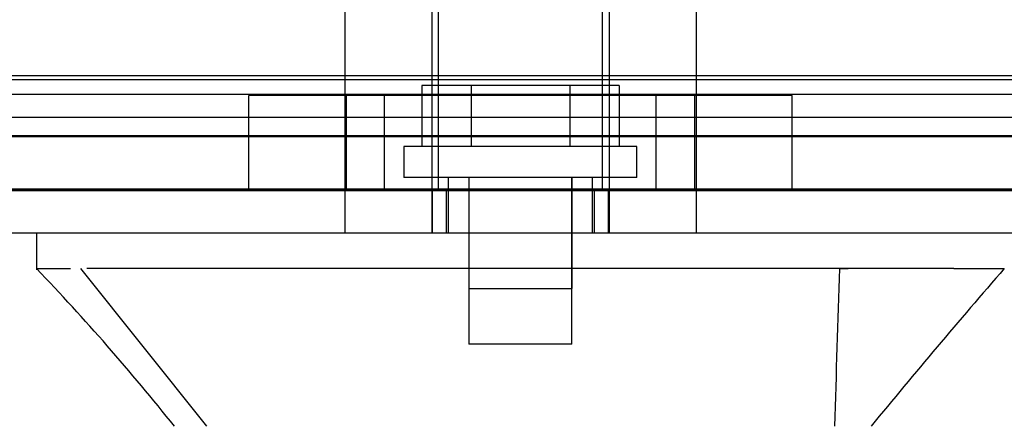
# Model space of a CAD drawing. Header units: inches. Extents: x 1 to 359, y -2 to 239.
# Tile 72 of 82: x 112.364 to 114.581, y 206.138 to 207.053. Entities that reach past the tile are written whole.
import ezdxf
from ezdxf.enums import TextEntityAlignment as Align
from ezdxf.lldxf.tags import DXFTag

# ---------------------------------------------------------------- set-up
doc = ezdxf.new("R2010")
doc.units = ezdxf.units.IN
doc.header["$MEASUREMENT"] = 0
for name, color, linetype in [('COM70220', 7, 'Continuous'), ('COM71196-6', 7, 'Continuous'), ('COM71298-1', 7, 'Continuous'), ('COM71299-1', 7, 'Continuous'), ('Default', 7, 'Continuous'), ('HAN13068', 7, 'Continuous'), ('HAN13068_SCREW', 7, 'Continuous'), ('HAN_NUT', 7, 'Continuous'), ('STD26122', 7, 'Continuous')]:
    doc.layers.add(name, color=color, linetype=linetype)
doc.styles.add('SEACAD_Times_New_Roman', font='times.ttf')
tags = doc.linetypes.add('HIDDEN2', pattern=[0.1875, 0.125, -0.0625]).pattern_tags.tags
tags[6:7] = [DXFTag(74, 4), DXFTag(75, 0), DXFTag(340, '0'), DXFTag(46, 0.0), DXFTag(50, 0.0), DXFTag(44, 0.0), DXFTag(45, 0.0)]
tags[4:5] = [DXFTag(74, 4), DXFTag(75, 0), DXFTag(340, '0'), DXFTag(46, 0.0), DXFTag(50, 0.0), DXFTag(44, 0.0), DXFTag(45, 0.0)]
doc.dimstyles.new('HAMMOND_(STH_-_300x200)', dxfattribs={"dimtxt": 1.5, "dimasz": 1.875, "dimexe": 0.75, "dimexo": 0.75, "dimgap": 0.375, "dimtad": 0, "dimtih": 1, "dimtoh": 1, "dimzin": 0, "dimdsep": 46, "dimtxsty": 'SEACAD_Times_New_Roman', "dimblk1": '_SE_FILLED', "dimblk2": '_SE_FILLED', "dimsah": 1, "dimcen": 0.75, "dimadec": 0, "dimazin": 0, "dimtfac": 0.8, "dimtofl": 0, "dimtmove": 0, "dimatfit": 3, "dimfxl": 1, "dimtolj": 1, "dimtzin": 0, "dimarcsym": 0})

# ---------------------------------------------------------------- blocks, each defined once
blk = doc.blocks.new('SE3')
at = {"layer": 'COM70220', "color": 7, "linetype": 'HIDDEN2'}
for p, q in [((132.0684, 206.918), (111.6004, 206.918)), ((132.0684, 206.672), (111.6004, 206.672)), ((132.0684, 206.67), (111.6004, 206.67)), ((132.0684, 206.669), (111.6004, 206.669))]:
    blk.add_line(p, q, dxfattribs=at)
at = {"layer": 'COM71196-6', "color": 7, "linetype": 'HIDDEN2'}
for p, q in [((132.6444, 206.668), (111.0244, 206.668)), ((113.293, 206.573), (113.293, 206.668)), ((113.3244, 206.668), (113.3244, 206.573)), ((113.6584, 206.573), (113.6584, 206.668)), ((113.6899, 206.573), (113.6899, 206.668))]:
    blk.add_line(p, q, dxfattribs=at)
at = {"layer": 'COM71196-6', "color": 7, "linetype": 'Continuous'}
blk.add_line((132.6444, 206.573), (111.0244, 206.573), dxfattribs=at)
at = {"layer": 'COM71298-1', "color": 7, "linetype": 'HIDDEN2'}
for p, q in [((132.0214, 206.9268), (111.4834, 206.9268)), ((111.2337, 206.8857), (132.2711, 206.8857)), ((132.0214, 206.8332), (111.4834, 206.8332)), ((111.2334, 206.7907), (132.2714, 206.7907))]:
    blk.add_line(p, q, dxfattribs=at)
at = {"layer": 'COM71299-1', "color": 7, "linetype": 'HIDDEN2'}
blk.add_line((112.1164, 206.793), (114.7379, 206.793), dxfattribs=at)
at = {"layer": 'HAN13068', "color": 7, "linetype": 'HIDDEN2'}
for p, q in [((113.0959, 207.275), (113.0959, 206.573)), ((113.2918, 207.275), (113.2918, 206.573)), ((113.691, 207.275), (113.691, 206.573)), ((113.8869, 207.275), (113.8869, 206.573)), ((113.3289, 206.698), (113.3289, 206.573)), ((113.3749, 206.698), (113.3749, 206.448)), ((113.6079, 206.448), (113.6079, 206.698)), ((113.6539, 206.573), (113.6539, 206.698)), ((114.2099, 206.493), (114.2298, 206.493)), ((113.3749, 206.448), (113.6079, 206.448))]:
    blk.add_line(p, q, dxfattribs=at)
at = {"layer": 'HAN13068', "color": 7, "linetype": 'Continuous'}
for p, q in [((112.4015, 206.573), (112.4015, 206.49)), ((112.4015, 206.493), (112.4779, 206.493)), ((112.5005, 206.493), (112.7841, 206.138)), ((112.5926, 206.493), (112.5149, 206.493)), ((114.2099, 206.493), (112.5926, 206.493)), ((114.3902, 206.493), (114.2099, 206.493)), ((114.4679, 206.493), (114.3902, 206.493)), ((114.4679, 206.493), (114.5812, 206.493))]:
    blk.add_line(p, q, dxfattribs=at)
for centre, radius, start, end in [((108.6096, 202.8608), 5.2509, 38.6173, 43.7666), ((126.6971, 195.9487), 16.0617, 138.96729, 140.62542)]:
    blk.add_arc(centre, radius, start, end, dxfattribs=at)
blk.add_open_spline([(114.2099, 206.493), (114.2062, 206.3747), (114.2024, 206.2563), (114.1987, 206.138)], degree=3, dxfattribs=at)
at = {"layer": 'HAN13068_SCREW', "color": 7, "linetype": 'HIDDEN2'}
for p, q in [((113.3803, 206.905), (113.2691, 206.905)), ((113.2691, 206.905), (113.2691, 206.768)), ((113.6026, 206.905), (113.3803, 206.905)), ((113.3803, 206.905), (113.3803, 206.768)), ((113.7137, 206.905), (113.6026, 206.905)), ((113.6026, 206.905), (113.6026, 206.768)), ((113.7137, 206.905), (113.7137, 206.768)), ((113.7539, 206.768), (113.2289, 206.768)), ((113.2289, 206.768), (113.2289, 206.698)), ((113.7539, 206.698), (113.7539, 206.768)), ((113.7539, 206.698), (113.2289, 206.698)), ((113.3754, 206.698), (113.3754, 206.323)), ((113.6074, 206.323), (113.6074, 206.698)), ((113.6074, 206.323), (113.3754, 206.323))]:
    blk.add_line(p, q, dxfattribs=at)
at = {"layer": 'HAN_NUT', "color": 7, "linetype": 'HIDDEN2'}
for p, q in [((113.1854, 206.883), (112.8794, 206.883)), ((112.8794, 206.668), (112.8794, 206.883)), ((113.0989, 206.883), (113.0989, 206.668)), ((113.7974, 206.883), (113.1854, 206.883)), ((113.1854, 206.668), (113.1854, 206.883)), ((114.1034, 206.883), (113.7974, 206.883)), ((113.7974, 206.668), (113.7974, 206.883)), ((113.8839, 206.668), (113.8839, 206.883)), ((114.1034, 206.668), (114.1034, 206.883))]:
    blk.add_line(p, q, dxfattribs=at)
at = {"layer": 'STD26122', "color": 7, "linetype": 'HIDDEN2'}
for p, q in [((113.3064, 207.633), (113.3064, 206.668)), ((113.6764, 206.668), (113.6764, 207.633))]:
    blk.add_line(p, q, dxfattribs=at)
blk = doc.blocks.new('DMBLK22')
at = {"layer": 'Default', "linetype": 'Continuous', "transparency": 16777216}
for points in [[(112.7094, 201.7735), (112.7094, 202.3985), (110.8344, 202.086)], [(130.9594, 201.7735), (132.8344, 202.086), (130.9594, 202.3985)]]:
    blk.add_hatch(color=7, dxfattribs=at).paths.add_polyline_path(points)
at = {"layer": 'Default', "color": 7, "linetype": 'Continuous', "transparency": 16777216}
for p, q in [((132.8344, 206.303), (132.8344, 201.336)), ((110.8344, 206.013), (110.8344, 201.336)), ((110.8344, 202.086), (118.1637, 202.086)), ((125.5051, 202.086), (132.8344, 202.086))]:
    blk.add_line(p, q, dxfattribs=at)
at = {"layer": 'Default', "color": 7, "linetype": 'Continuous', "transparency": 16777216, "style": 'SEACAD_Times_New_Roman'}
for s, p in [('22.00', (119.2752, 202.836)), ('DOOR', (118.6887, 200.586))]:
    blk.add_text(s, height=1.5, dxfattribs=at).set_placement(p, align=Align.TOP_LEFT)
blk = doc.blocks.new('_SE_FILLED')
at = {"color": 0}
blk.add_line((0, 0), (-1, 0), dxfattribs=at)
blk.add_solid([(0, 0), (-1, -0.1665), (-1, 0.1665), (0, 0)], dxfattribs=at)

msp = doc.modelspace()

# ---------------------------------------------------------------- block references
at = {"layer": 'Default'}
msp.add_blockref('SE3', (0, 0), dxfattribs=at)

# ---------------------------------------------------------------- dimensions: what is measured, and where the dimension line sits
at = {"layer": 'Default', "color": 7, "linetype": 'Continuous'}
dim = msp.add_linear_dim(base=(132.8344, 202.086), p1=(110.8344, 206.763), p2=(132.8344, 207.053), text='\\A1;<>\\PDOOR', dimstyle='HAMMOND_(STH_-_300x200)', dxfattribs=at)
dim.commit()
dim.dimension.update_dxf_attribs({"geometry": 'DMBLK22', "text_midpoint": (121.8344, 202.086), "dimtype": 160})

doc.saveas('drawing.dxf')
